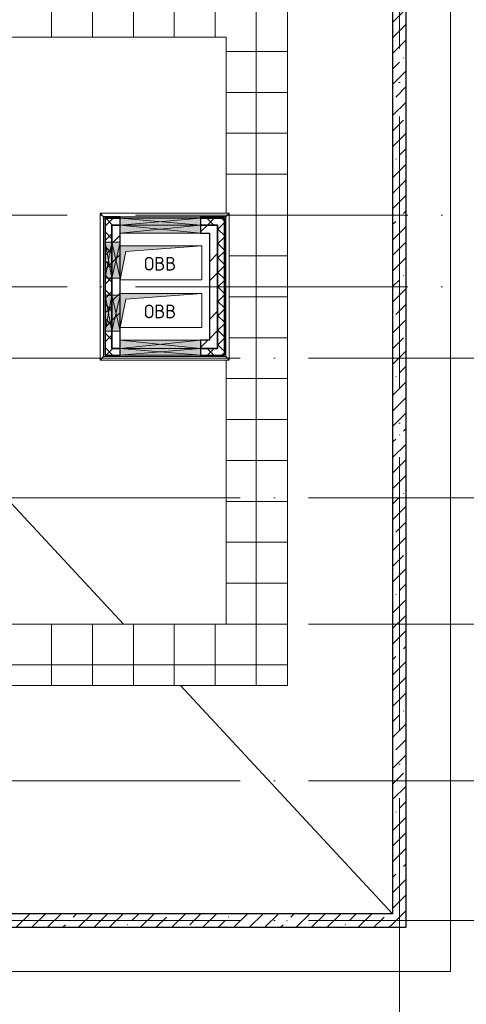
# Model space of a CAD drawing. Header units: millimetres. Extents: x -30540 to 150652, y -11730 to 123410.
# Tile 111 of 113: x 121932 to 128486, y 74220 to 88668. Entities that reach past the tile are written whole.
import ezdxf

# ---------------------------------------------------------------- set-up
doc = ezdxf.new("R2010")
doc.units = ezdxf.units.MM
doc.linetypes.add('ADSK_Линия сетки', pattern=[5000, 4000, -500, 0, -500])
for name, color, linetype, lineweight in [('A-____-NOTE-TEXT', 7, 'Continuous', 18), ('A-FLOR-____-OTLN', 7, 'Continuous', 18), ('A-GENM-____-OTLN', 7, 'Continuous', 18), ('A-GLAZ-____-MCUT', 7, 'Continuous', 9), ('A-GLAZ-____-OTLN', 7, 'Continuous', 18), ('A-ROOF-____-OTLN', 7, 'Continuous', 18), ('A-ROOF-____-PATT', 7, 'Continuous', 18), ('A-WALL-____-MCUT', 7, 'Continuous', 40), ('A-WALL-____-OTLN', 7, 'Continuous', 18), ('A-WALL-____-PATT', 7, 'Continuous', 40), ('M-EQPM-____-OTLN', 7, 'Continuous', 18), ('S-GRID-____-OTLN', 7, 'Continuous', 9)]:
    doc.layers.add(name, color=color, linetype=linetype, lineweight=lineweight)
doc.styles.add('GOST Common', font='GOST_Common.ttf', dxfattribs={"height": 200})
pattern_1 = [(45, (0, 0), (-228.0985, 228.0985), []), (45, (228.1, 0), (-228.0985, 228.0985), [403.225, -80.645, 6.706, -73.939])]
pattern_2 = [(45, (0, 0), (-424.264, 424.264), []), (45, (0, 282.8), (-424.264, 424.264), [])]
pattern_3 = [(45, (0, 0), (-106.06602, 106.06602), []), (135, (0, 0), (-106.06602, -106.06602), [])]
pattern_4 = [(0, (0, 0), (406.4, 101.6), [6.706, -298.094, 6.706, -298.094, -1625.6]), (0, (0, 0), (406.4, 101.6), [-609.6, 6.706, -602.894, 6.706, -298.094, -711.2]), (0, (0, 0), (406.4, 101.6), [-1524, 6.706, -196.494, 6.706, -501.294]), (120, (152.4, 50.8), (-291.18818, 301.152724), [6.706, -298.094, 6.706, -298.094, -1625.6]), (120, (152.4, 50.8), (-291.18818, 301.152724), [-609.6, 6.706, -602.894, 6.706, -298.094, -711.2]), (120, (152.4, 50.8), (-291.18818, 301.152724), [-1524, 6.706, -196.494, 6.706, -501.294]), (240, (203.2, 254), (-115.21182, -402.752724), [6.706, -298.094, 6.706, -298.094, -1625.6]), (240, (203.2, 254), (-115.21182, -402.752724), [-609.6, 6.706, -602.894, 6.706, -298.094, -711.2]), (240, (203.2, 254), (-115.21182, -402.752724), [-1524, 6.706, -196.494, 6.706, -501.294])]

# ---------------------------------------------------------------- blocks, each defined once
blk = doc.blocks.new('АР_Канал вертикальный прямоугольный - ОВВ-7378003-Кровля ЭЛ')
at = {"layer": 'M-EQPM-____-OTLN', "lineweight": 13, "true_color": 0xe2e2e2}
blk.add_hatch(color=254, dxfattribs=at).paths.add_polyline_path([(-600, -250), (-515, 165), (600, 250), (-600, 250), (-600, 83)])
at = {"layer": 'M-EQPM-____-OTLN', "color": 253, "lineweight": 13, "true_color": 0xaaaaaa}
for p, q in [((600, 250), (-600, 250)), ((-600, 250), (-600, 225)), ((600, 250), (-600, 250)), ((-600, 250), (-600, 225)), ((-600, 225), (-600, 250)), ((-600, 250), (600, 250)), ((-600, 225), (-600, -250)), ((-600, 225), (-600, -250)), ((-600, -250), (-600, 225)), ((-600, -250), (-515, 165)), ((-600, -250), (-515, 165)), ((-515, 165), (600, 250)), ((-515, 165), (600, 250)), ((600, -250), (600, 250)), ((600, 250), (600, -250)), ((-600, -250), (600, -250)), ((600, -250), (-600, -250))]:
    blk.add_line(p, q, dxfattribs=at)
blk = doc.blocks.new('АР_Канал вертикальный прямоугольный - ОВВ-V50-Кровля ЭЛ')
at = {"layer": 'M-EQPM-____-OTLN', "lineweight": 13, "true_color": 0xe2e2e2}
blk.add_hatch(color=254, dxfattribs=at).paths.add_polyline_path([(-600, -250), (-515, 165), (600, 250), (-600, 250), (-600, -225)])
at = {"layer": 'M-EQPM-____-OTLN', "color": 253, "lineweight": 13, "true_color": 0xaaaaaa}
for p, q in [((600, 250), (-600, 250)), ((-600, 250), (-600, -225)), ((600, 250), (-600, 250)), ((-600, 250), (-600, -225)), ((-600, -225), (-600, 250)), ((-600, 250), (600, 250)), ((-600, -250), (-515, 165)), ((-600, -250), (-515, 165)), ((-515, 165), (600, 250)), ((-515, 165), (600, 250)), ((600, -250), (600, 250)), ((600, 250), (600, -250)), ((-600, -225), (-600, -250)), ((-600, -225), (-600, -250)), ((-600, -250), (-600, -225)), ((-600, -250), (600, -250)), ((600, -250), (-600, -250))]:
    blk.add_line(p, q, dxfattribs=at)
blk = doc.blocks.new('АР_Отверстие прямоугольное - ВК-6848994-Кровля ЭЛ')
at = {"layer": 'A-GLAZ-____-OTLN', "lineweight": 13, "true_color": 0xf0f0f0}
blk.add_hatch(color=7, dxfattribs=at).paths.add_polyline_path([(-140, -60), (390, -60), (390, 60), (-140, 60)])
at = {"layer": 'A-GLAZ-____-MCUT', "color": 253, "lineweight": 15, "true_color": 0xaaaaaa}
for p, q in [((-140, 60), (-140, -60)), ((390, 60), (390, -60))]:
    blk.add_line(p, q, dxfattribs=at)
at = {"layer": 'A-GLAZ-____-OTLN', "color": 253, "lineweight": 5, "true_color": 0xaaaaaa}
for p, q in [((390, 60), (-140, -60)), ((-140, 60), (390, -60))]:
    blk.add_line(p, q, dxfattribs=at)
at = {"layer": 'A-GLAZ-____-OTLN', "color": 253, "lineweight": 13, "true_color": 0xaaaaaa}
for p, q in [((390, 60), (-140, 60)), ((-140, 60), (-140, -60)), ((390, -60), (390, 60)), ((-140, -60), (390, -60))]:
    blk.add_line(p, q, dxfattribs=at)
blk = doc.blocks.new('АР_Отверстие прямоугольное - ВК-6777449-Кровля ЭЛ')
at = {"layer": 'A-GLAZ-____-OTLN', "lineweight": 13, "true_color": 0xf0f0f0}
blk.add_hatch(color=7, dxfattribs=at).paths.add_polyline_path([(-465, -60), (715, -60), (715, 60), (-465, 60)])
at = {"layer": 'A-GLAZ-____-MCUT', "color": 253, "lineweight": 15, "true_color": 0xaaaaaa}
for p, q in [((-465, 60), (-465, -60)), ((715, 60), (715, -60))]:
    blk.add_line(p, q, dxfattribs=at)
at = {"layer": 'A-GLAZ-____-OTLN', "color": 253, "lineweight": 5, "true_color": 0xaaaaaa}
for p, q in [((715, 60), (-465, -60)), ((-465, 60), (715, -60))]:
    blk.add_line(p, q, dxfattribs=at)
at = {"layer": 'A-GLAZ-____-OTLN', "color": 253, "lineweight": 13, "true_color": 0xaaaaaa}
for p, q in [((715, 60), (-465, 60)), ((-465, 60), (-465, -60)), ((715, -60), (715, 60)), ((-465, -60), (715, -60))]:
    blk.add_line(p, q, dxfattribs=at)
blk = doc.blocks.new('АР_Отверстие прямоугольное - ВК-6778464-Кровля ЭЛ')
at = {"layer": 'A-GLAZ-____-OTLN', "lineweight": 13, "true_color": 0xf0f0f0}
blk.add_hatch(color=7, dxfattribs=at).paths.add_polyline_path([(715, 50), (-465, 50), (-465, -50), (715, -50)])
at = {"layer": 'A-GLAZ-____-MCUT', "color": 253, "lineweight": 15, "true_color": 0xaaaaaa}
for p, q in [((-465, 50), (-465, -50)), ((715, 50), (715, -50))]:
    blk.add_line(p, q, dxfattribs=at)
at = {"layer": 'A-GLAZ-____-OTLN', "color": 253, "lineweight": 5, "true_color": 0xaaaaaa}
for p, q in [((715, 50), (-465, -50)), ((-465, 50), (715, -50))]:
    blk.add_line(p, q, dxfattribs=at)
at = {"layer": 'A-GLAZ-____-OTLN', "color": 253, "lineweight": 13, "true_color": 0xaaaaaa}
for p, q in [((715, 50), (-465, 50)), ((-465, 50), (-465, -50)), ((715, -50), (715, 50)), ((-465, -50), (715, -50))]:
    blk.add_line(p, q, dxfattribs=at)
blk = doc.blocks.new('АР_Отверстие прямоугольное - ВК-6788970-Кровля ЭЛ')
at = {"layer": 'A-GLAZ-____-OTLN', "lineweight": 13, "true_color": 0xf0f0f0}
blk.add_hatch(color=7, dxfattribs=at).paths.add_polyline_path([(-140, -50), (390, -50), (390, 50), (-140, 50)])
at = {"layer": 'A-GLAZ-____-MCUT', "color": 253, "lineweight": 15, "true_color": 0xaaaaaa}
for p, q in [((-140, 50), (-140, -50)), ((390, 50), (390, -50))]:
    blk.add_line(p, q, dxfattribs=at)
at = {"layer": 'A-GLAZ-____-OTLN', "color": 253, "lineweight": 5, "true_color": 0xaaaaaa}
for p, q in [((390, 50), (-140, -50)), ((-140, 50), (390, -50))]:
    blk.add_line(p, q, dxfattribs=at)
at = {"layer": 'A-GLAZ-____-OTLN', "color": 253, "lineweight": 13, "true_color": 0xaaaaaa}
for p, q in [((390, 50), (-140, 50)), ((-140, 50), (-140, -50)), ((390, -50), (390, 50)), ((-140, -50), (390, -50))]:
    blk.add_line(p, q, dxfattribs=at)
blk = doc.blocks.new('_GM_Dt-St-D_Фартук гнутый из оцинкованной стали_Пристенный_Тип 1__c-верхняя кромка с отгибом_ - ФС-1_3_50х70У100-1_5_t__RAL7016-7550973-Кровля ЭЛ')
at = {"layer": 'A-GENM-____-OTLN', "color": 253, "lineweight": 13, "true_color": 0xaaaaaa}
for p, q in [((50, 1.5), (50, 0)), ((1843, 0), (50, 0)), ((1843, 0), (1843, 1.5)), ((1843, 0), (1893, -50)), ((0, -50), (50, 0)), ((1893, -50), (0, -50))]:
    blk.add_line(p, q, dxfattribs=at)
blk = doc.blocks.new('_GM_Dt-St-D_Фартук гнутый из оцинкованной стали_Пристенный_Тип 1__c-верхняя кромка с отгибом_ - ФС-1_3_50х70У100-1_5_t__RAL7016-7594591-Кровля ЭЛ')
at = {"layer": 'A-GENM-____-OTLN', "color": 253, "lineweight": 13, "true_color": 0xaaaaaa}
for p, q in [((50, 1.5), (50, 0)), ((2103, 0), (50, 0)), ((2103, 1.5), (71.5, 1.5)), ((2103, 0), (2103, 1.5)), ((2103, 0), (2153, -50)), ((0, -50), (50, 0)), ((2153, -50), (0, -50))]:
    blk.add_line(p, q, dxfattribs=at)
blk = doc.blocks.new('_GM_Dt-St-D_Фартук гнутый из оцинкованной стали_Пристенный_Тип 1__c-верхняя кромка с отгибом_ - ФС-1_3_50х70У100-1_5_t__RAL7016-7594595-Кровля ЭЛ')
at = {"layer": 'A-GENM-____-OTLN', "color": 253, "lineweight": 13, "true_color": 0xaaaaaa}
for p, q in [((0, 50), (2153, 50)), ((50, 0), (0, 50)), ((50, 0), (2103, 0)), ((50, 0), (50, -1.5)), ((2153, 50), (2103, 0)), ((2103, -1.5), (2103, 0)), ((2081.5, -1.5), (2103, -1.5))]:
    blk.add_line(p, q, dxfattribs=at)
blk = doc.blocks.new('_GM_Dt-St-D_Фартук гнутый из оцинкованной стали_Пристенный_Тип 1__c-верхняя кромка с отгибом_ - ФС-1_3_50х70У100-1_5_t__RAL7016-V56-Кровля ЭЛ')
at = {"layer": 'A-GENM-____-OTLN', "color": 253, "lineweight": 13, "true_color": 0xaaaaaa}
for p, q in [((0, 50), (1893, 50)), ((50, 0), (0, 50)), ((50, 0), (1843, 0)), ((50, 0), (50, -1.5)), ((1893, 50), (1843, 0)), ((1843, -1.5), (1843, 0)), ((50, -1.5), (1843, -1.5))]:
    blk.add_line(p, q, dxfattribs=at)
blk = doc.blocks.new('Наметкина 10_РД_АР_К3_отсоединено_rvt-1-Кровля ЭЛ')
at = {"layer": 'A-ROOF-____-PATT', "lineweight": 5, "true_color": 0xd2d2d2}
h = blk.add_hatch(dxfattribs=at)
h.set_pattern_fill('FP_14', color=254, style=0, pattern_type=2)
h.set_pattern_definition([(0, (0, 0), (0, 600), []), (90, (0, 0), (-600, 4e-14), [])])
h.paths.add_polyline_path([(84990, 76250), (85102, 76250), (85102, 85261), (88675, 85261), (88675, 89725), (95725, 89725), (95725, 86172), (95752, 86172), (95752, 81329), (95725, 81329), (95725, 81020), (93155, 81020), (93155, 77690), (94055, 77690), (94055, 80120), (96625, 80120), (96625, 85950), (99800, 85950), (99800, 88410), (103092, 88410), (103092, 81075), (102295, 81075), (102295, 81065), (102045, 81065), (102045, 81075), (100100, 81075), (100100, 80175), (108900, 80175), (108900, 81422), (113980, 81422), (113980, 78900), (125861, 78900), (125861, 89310), (109999, 89310), (109999, 92648), (103092, 92648), (103092, 89310), (96676, 89310), (96676, 90625), (75677, 90625), (75677, 89725), (87775, 89725), (87775, 86161), (84202, 86161), (84202, 81350), (82202, 81350), (82202, 80390), (75135, 80390), (75135, 82150), (66605, 82150), (66605, 85800), (69729, 85800), (69729, 86800), (65705, 86800), (65705, 85850), (65735, 85850), (65735, 85550), (65705, 85550), (65705, 83050), (65735, 83050), (65735, 82750), (65705, 82750), (65705, 81250), (73695, 81250), (73695, 79490), (82202, 79490), (82202, 78250), (84332, 78250), (84332, 76250)])
h.paths.add_polyline_path([(114880, 79800), (114880, 82322), (108000, 82322), (108000, 81075), (104005, 81075), (104005, 91748), (109099, 91748), (109099, 85625), (114880, 85625), (114880, 88410), (124961, 88410), (124961, 85827), (125007, 85827), (125007, 83674), (124961, 83674), (124961, 79800), (117687, 79800)])
h.paths.add_polyline_path([(97735, 86000), (97705, 86000), (97705, 86300), (98005, 86300), (98005, 86000)])
h.paths.add_polyline_path([(113600, 86525), (109999, 86525), (109999, 88410), (113980, 88410), (113980, 86525)])
h.paths.add_polyline_path([(75625, 89725), (75625, 90625), (75605, 90625), (75605, 89725)])
at = {"layer": 'A-WALL-____-PATT', "lineweight": 5, "true_color": 0xaaaaaa}
h = blk.add_hatch(dxfattribs=at)
h.set_pattern_fill('FP_11', color=253, style=0, pattern_type=2)
h.set_pattern_definition(pattern_1)
h.paths.add_polyline_path([(127605, 75350), (127605, 93950), (127405, 93950), (127405, 75350)])
h = blk.add_hatch(dxfattribs=at)
h.set_pattern_fill('FP_16', color=253, style=0, pattern_type=2)
h.set_pattern_definition(pattern_4)
h.paths.add_polyline_path([(124935, 85755), (124955, 85755), (124955, 85775), (124585, 85775), (124585, 85755)])
h.paths.add_polyline_path([(123405, 85755), (123405, 85775), (123165, 85775), (123165, 85755), (123185, 85755)])
h = blk.add_hatch(dxfattribs=at)
h.set_pattern_fill('FP_13', color=253, style=0, pattern_type=2)
h.set_pattern_definition(pattern_3)
h.paths.add_polyline_path([(124835, 85655), (124835, 85755), (124585, 85755), (124585, 85655)])
h.paths.add_polyline_path([(123285, 85655), (123405, 85655), (123405, 85755), (123185, 85755), (123185, 85655)])
h = blk.add_hatch(dxfattribs=at)
h.set_pattern_fill('FP_13', color=253, style=0, pattern_type=2)
h.set_pattern_definition(pattern_3)
h.paths.add_polyline_path([(124835, 83845), (124935, 83845), (124935, 85755), (124835, 85755), (124835, 84483)])
h = blk.add_hatch(dxfattribs=at)
h.set_pattern_fill('FP_16', color=253, style=0, pattern_type=2)
h.set_pattern_definition(pattern_4)
h.paths.add_polyline_path([(124955, 83745), (124955, 85755), (124935, 85755), (124935, 83745)])
h = blk.add_hatch(dxfattribs=at)
h.set_pattern_fill('FP_13', color=253, style=0, pattern_type=2)
h.set_pattern_definition(pattern_3)
h.paths.add_polyline_path([(123185, 83745), (123285, 83745), (123285, 85655), (123185, 85655), (123185, 84095)])
h = blk.add_hatch(dxfattribs=at)
h.set_pattern_fill('FP_12', color=253, style=0, pattern_type=2)
h.set_pattern_definition(pattern_2)
h.paths.add_polyline_path([(123285, 83845), (123405, 83845), (123405, 85655), (123285, 85655), (123285, 83965)])
h = blk.add_hatch(dxfattribs=at)
h.set_pattern_fill('FP_12', color=253, style=0, pattern_type=2)
h.set_pattern_definition(pattern_2)
h.paths.add_polyline_path([(124715, 85535), (124715, 85655), (124585, 85655), (124585, 85535)])
h = blk.add_hatch(dxfattribs=at)
h.set_pattern_fill('FP_12', color=253, style=0, pattern_type=2)
h.set_pattern_definition(pattern_2)
h.paths.add_polyline_path([(124835, 83845), (124835, 85655), (124715, 85655), (124715, 83845)])
h = blk.add_hatch(dxfattribs=at)
h.set_pattern_fill('FP_12', color=253, style=0, pattern_type=2)
h.set_pattern_definition(pattern_2)
h.paths.add_polyline_path([(124715, 83845), (124715, 83965), (124585, 83965), (124585, 83845)])
h = blk.add_hatch(dxfattribs=at)
h.set_pattern_fill('FP_13', color=253, style=0, pattern_type=2)
h.set_pattern_definition(pattern_3)
h.paths.add_polyline_path([(124935, 83745), (124935, 83845), (124585, 83845), (124585, 83745)])
h.paths.add_polyline_path([(123405, 83745), (123405, 83845), (123285, 83845), (123285, 83745)])
h = blk.add_hatch(dxfattribs=at)
h.set_pattern_fill('FP_11', color=253, style=0, pattern_type=2)
h.set_pattern_definition(pattern_1)
h.paths.add_polyline_path([(127405, 75350), (127405, 75550), (108005, 75550), (108005, 75350), (117687, 75350)])
at = {"layer": 'A-FLOR-____-OTLN', "color": 253, "lineweight": 13, "true_color": 0xaaaaaa}
for p, q in [((128255, 74700), (128255, 94800)), ((62975, 74700), (128255, 74700))]:
    blk.add_line(p, q, dxfattribs=at)
at = {"layer": 'A-ROOF-____-OTLN', "color": 253, "lineweight": 13, "true_color": 0xaaaaaa}
for p, q in [((125861, 89310), (125861, 78900)), ((124961, 88410), (114880, 88410)), ((124961, 85827), (124961, 88410)), ((124961, 79800), (124961, 83674)), ((120944, 82500), (123454, 79800)), ((114880, 79800), (124961, 79800)), ((125861, 78900), (113980, 78900)), ((124291, 78900), (127405, 75550))]:
    blk.add_line(p, q, dxfattribs=at)
at = {"layer": 'A-WALL-____-MCUT', "color": 253, "lineweight": 30, "true_color": 0xaaaaaa}
for p, q in [((127405, 93950), (127405, 75550)), ((127605, 75350), (127605, 93950)), ((123405, 85775), (123165, 85775)), ((123165, 85775), (123165, 85755)), ((123405, 85755), (123185, 85755)), ((123185, 85755), (123185, 85655)), ((123185, 85755), (123405, 85755)), ((123405, 85755), (123405, 85775)), ((123405, 85655), (123405, 85755)), ((124955, 85775), (124585, 85775)), ((124585, 85775), (124585, 85755)), ((124835, 85755), (124585, 85755)), ((124585, 85755), (124585, 85655)), ((124585, 85755), (124935, 85755)), ((124935, 85755), (124835, 85755)), ((124935, 83845), (124935, 85755)), ((124935, 85755), (124935, 83745)), ((124955, 85755), (124955, 85775)), ((124955, 83745), (124955, 85755)), ((123185, 85655), (123185, 85405)), ((123285, 85655), (123285, 85405)), ((123405, 85655), (123285, 85655)), ((123285, 85655), (123405, 85655)), ((123285, 85405), (123285, 85655)), ((123405, 85535), (123405, 85655)), ((123405, 85405), (123405, 85535)), ((124585, 85655), (124835, 85655)), ((124715, 85655), (124585, 85655)), ((124585, 85655), (124585, 85535)), ((124585, 85535), (124715, 85535)), ((124835, 85655), (124715, 85655)), ((124715, 85535), (124715, 83965)), ((124835, 83845), (124835, 85655)), ((124835, 85655), (124835, 83845)), ((123185, 85405), (123185, 84875)), ((123285, 85405), (123285, 84875)), ((123285, 84875), (123285, 85405)), ((123405, 84875), (123405, 85405)), ((123185, 84875), (123185, 84625)), ((123285, 84875), (123285, 84625)), ((123285, 84625), (123285, 84875)), ((123405, 84625), (123405, 84875)), ((123185, 84625), (123185, 84095)), ((123285, 84625), (123285, 84095)), ((123285, 84095), (123285, 84625)), ((123405, 84095), (123405, 84625)), ((123185, 84095), (123185, 83745)), ((123285, 84095), (123285, 83845)), ((123285, 83845), (123285, 84095)), ((123405, 83965), (123405, 84095)), ((123405, 83845), (123405, 83965)), ((124715, 83965), (124585, 83965)), ((124585, 83965), (124585, 83845)), ((123285, 83845), (123405, 83845)), ((123405, 83845), (123285, 83845)), ((123405, 83745), (123405, 83845)), ((124585, 83845), (124715, 83845)), ((124835, 83845), (124585, 83845)), ((124585, 83845), (124585, 83745)), ((124715, 83845), (124835, 83845)), ((124935, 83745), (124935, 83845)), ((123185, 83745), (123285, 83745)), ((123285, 83745), (123405, 83745)), ((124585, 83745), (124935, 83745)), ((127405, 75550), (108005, 75550)), ((108005, 75350), (127405, 75350)), ((127405, 75350), (127605, 75350))]:
    blk.add_line(p, q, dxfattribs=at)
at = {"layer": 'A-WALL-____-OTLN', "color": 253, "lineweight": 13, "true_color": 0xaaaaaa}
for p, q in [((123405, 85775), (124585, 85775)), ((123405, 85755), (123405, 85775)), ((123405, 85755), (124585, 85755)), ((123405, 85755), (123405, 85655)), ((124585, 85755), (123405, 85755)), ((124585, 85755), (124585, 85775)), ((124585, 85655), (124585, 85755)), ((124585, 85655), (123405, 85655)), ((123405, 85655), (124585, 85655)), ((123405, 85535), (123405, 85655)), ((124585, 85535), (123405, 85535)), ((124585, 85535), (124585, 85655)), ((123405, 83845), (123405, 83965)), ((123405, 83965), (124585, 83965)), ((124585, 83845), (124585, 83965)), ((124585, 83845), (123405, 83845)), ((123405, 83845), (123405, 83745)), ((123405, 83845), (124585, 83845)), ((124585, 83745), (124585, 83845)), ((124585, 83745), (123405, 83745))]:
    blk.add_line(p, q, dxfattribs=at)
at = {"layer": 'A-GENM-____-OTLN', "color": 253, "lineweight": 13, "true_color": 0xaaaaaa}
for name, p, rotation in [('_GM_Dt-St-D_Фартук гнутый из оцинкованной стали_Пристенный_Тип 1__c-верхняя кромка с отгибом_ - ФС-1_3_50х70У100-1_5_t__RAL7016-7550973-Кровля ЭЛ', (125007, 85777), 180), ('_GM_Dt-St-D_Фартук гнутый из оцинкованной стали_Пристенный_Тип 1__c-верхняя кромка с отгибом_ - ФС-1_3_50х70У100-1_5_t__RAL7016-7594591-Кровля ЭЛ', (123164, 85827), 269.9999999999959), ('_GM_Dt-St-D_Фартук гнутый из оцинкованной стали_Пристенный_Тип 1__c-верхняя кромка с отгибом_ - ФС-1_3_50х70У100-1_5_t__RAL7016-7594595-Кровля ЭЛ', (124957, 85827), 270.0000000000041), ('_GM_Dt-St-D_Фартук гнутый из оцинкованной стали_Пристенный_Тип 1__c-верхняя кромка с отгибом_ - ФС-1_3_50х70У100-1_5_t__RAL7016-V56-Кровля ЭЛ', (125007, 83724), 180)]:
    blk.add_blockref(name, p, dxfattribs=dict(at, rotation=rotation))
at = {"layer": 'A-GLAZ-____-OTLN', "color": 253, "lineweight": 13, "true_color": 0xaaaaaa}
for name, p, rotation in [('АР_Отверстие прямоугольное - ВК-6778464-Кровля ЭЛ', (124120, 85705), 180), ('АР_Отверстие прямоугольное - ВК-6777449-Кровля ЭЛ', (124120, 85595), 180), ('АР_Отверстие прямоугольное - ВК-6788970-Кровля ЭЛ', (123235, 85015), 89.99999999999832), ('АР_Отверстие прямоугольное - ВК-6848994-Кровля ЭЛ', (123345, 85015), 89.99999999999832), ('АР_Отверстие прямоугольное - ВК-6788970-Кровля ЭЛ', (123235, 84485), 269.9999999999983), ('АР_Отверстие прямоугольное - ВК-6848994-Кровля ЭЛ', (123345, 84485), 269.9999999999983), ('АР_Отверстие прямоугольное - ВК-6778464-Кровля ЭЛ', (124120, 83795), 180)]:
    blk.add_blockref(name, p, dxfattribs=dict(at, rotation=rotation))
blk.add_blockref('АР_Отверстие прямоугольное - ВК-6777449-Кровля ЭЛ', (123870, 83905), dxfattribs=at)
at = {"layer": 'M-EQPM-____-OTLN', "color": 253, "lineweight": 13, "true_color": 0xaaaaaa}
for name, p in [('АР_Канал вертикальный прямоугольный - ОВВ-V50-Кровля ЭЛ', (124005, 85100)), ('АР_Канал вертикальный прямоугольный - ОВВ-7378003-Кровля ЭЛ', (124005, 84400))]:
    blk.add_blockref(name, p, dxfattribs=at)
at = {"layer": 'A-____-NOTE-TEXT', "color": 253, "lineweight": 5, "true_color": 0xaaaaaa, "char_height": 200, "width": 609.28, "attachment_point": 1, "style": 'GOST Common'}
for insert in [(123757, 85187), (123757, 84487)]:
    blk.add_mtext('ОВВ', dxfattribs=dict(at, insert=insert))

msp = doc.modelspace()

# ---------------------------------------------------------------- linework, layer by layer
at = {"layer": 'S-GRID-____-OTLN', "color": 253, "linetype": 'ADSK_Линия сетки', "true_color": 0xaaaaaa}
for p, q in [((127505.3, 53245.6), (127505.3, 100101.1)), ((132629, 85800), (62296.8, 85800)), ((132629, 84750), (62296.8, 84750)), ((135169, 83700), (62296.8, 83700)), ((135169, 81650), (62296.8, 81650)), ((135169, 79800), (62296.8, 79800)), ((135169, 77500), (62296.8, 77500)), ((135169, 75450), (62296.8, 75450))]:
    msp.add_line(p, q, dxfattribs=at)

# ---------------------------------------------------------------- block references
at = {"lineweight": 5}
msp.add_blockref('Наметкина 10_РД_АР_К3_отсоединено_rvt-1-Кровля ЭЛ', (0, 0), dxfattribs=at)

doc.saveas('drawing.dxf')
